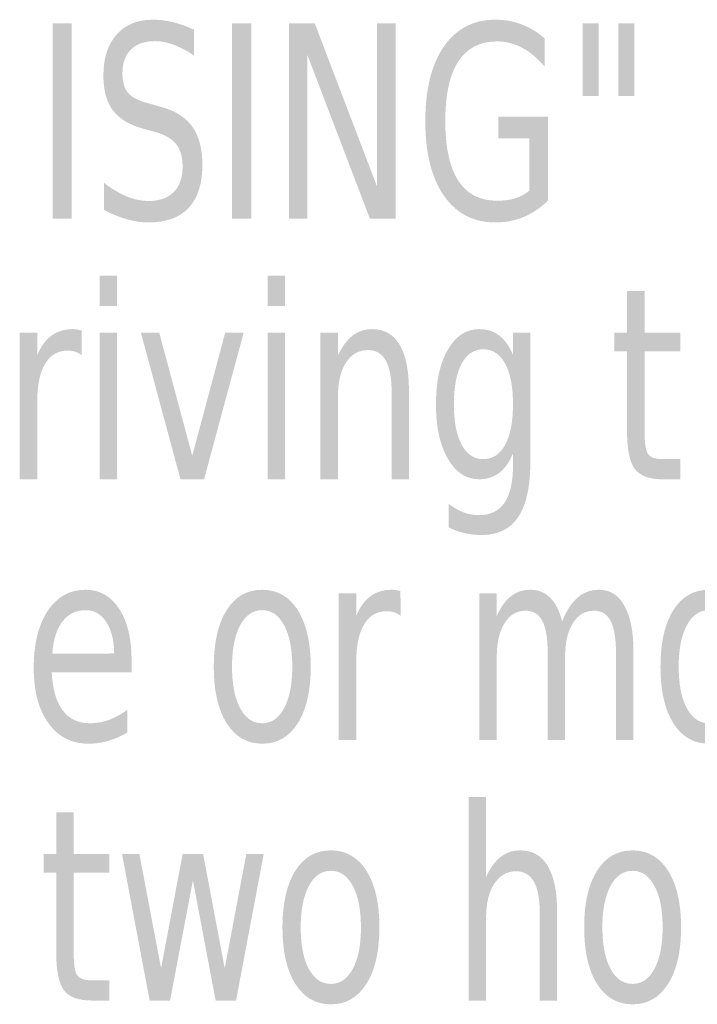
# Model space of a CAD drawing. Header units: inches. Extents: x -0.5 to 0.5, y -0.7 to 0.7.
# Tile 3 of 7: x -0.17 to 0.03, y -0.36 to -0.07. Entities that reach past the tile are written whole.
import ezdxf

# ---------------------------------------------------------------- set-up
doc = ezdxf.new("R2010")
doc.units = ezdxf.units.IN
doc.header["$MEASUREMENT"] = 0

msp = doc.modelspace()

# ---------------------------------------------------------------- hatches: boundary and pattern name
for points in [[(-0.16066, -0.06946), (-0.15501, -0.06946), (-0.15501, -0.12733), (-0.16066, -0.12733), (-0.16066, -0.06946)], [(-0.10754, -0.06946), (-0.1019, -0.06946), (-0.1019, -0.12733), (-0.10754, -0.12733), (-0.10754, -0.06946)], [(-0.0907, -0.06946), (-0.0831, -0.06946), (-0.06462, -0.11788), (-0.06462, -0.06946), (-0.05916, -0.06946), (-0.05916, -0.12733), (-0.06676, -0.12733), (-0.08524, -0.07892), (-0.08524, -0.12733), (-0.0907, -0.12733), (-0.0907, -0.06946)], [(0.00093, -0.06946), (0.00093, -0.09098), (-0.00381, -0.09098), (-0.00381, -0.06946), (0.00093, -0.06946)], [(0.01147, -0.06946), (0.01147, -0.09098), (0.00676, -0.09098), (0.00676, -0.06946), (0.01147, -0.06946)], [(-0.14673, -0.1442), (-0.14162, -0.1442), (-0.14162, -0.15323), (-0.14673, -0.15323), (-0.14673, -0.1442)], [(-0.09706, -0.1442), (-0.09194, -0.1442), (-0.09194, -0.15323), (-0.09706, -0.15323), (-0.09706, -0.1442)], [(-0.14673, -0.1611), (-0.14162, -0.1611), (-0.14162, -0.20451), (-0.14673, -0.20451), (-0.14673, -0.1611)], [(-0.13455, -0.1611), (-0.12912, -0.1611), (-0.11935, -0.19753), (-0.10959, -0.1611), (-0.10413, -0.1611), (-0.11585, -0.20451), (-0.12283, -0.20451), (-0.13455, -0.1611)], [(-0.09706, -0.1611), (-0.09194, -0.1611), (-0.09194, -0.20451), (-0.09706, -0.20451), (-0.09706, -0.1611)], [(-0.14014, -0.31545), (-0.135, -0.31545), (-0.12858, -0.34933), (-0.12219, -0.31545), (-0.11614, -0.31545), (-0.10973, -0.34933), (-0.10334, -0.31545), (-0.09819, -0.31545), (-0.10638, -0.35886), (-0.11242, -0.35886), (-0.11915, -0.32328), (-0.12591, -0.35886), (-0.13196, -0.35886), (-0.14014, -0.31545)]]:
    msp.add_hatch(color=7).paths.add_polyline_path(points)
h = msp.add_hatch(color=7)
edge = h.paths.add_edge_path()
edge.add_line((-0.11886, -0.07136), (-0.11886, -0.079))
edge.add_spline(control_points=[(-0.11886, -0.079), (-0.12099, -0.07758), (-0.123, -0.07652), (-0.1249, -0.07582), (-0.12681, -0.07512), (-0.12864, -0.07477), (-0.13039, -0.07477), (-0.13347, -0.07477), (-0.13584, -0.0756), (-0.13751, -0.07725), (-0.13917, -0.07891), (-0.14001, -0.08126), (-0.14001, -0.08431), (-0.14001, -0.08687), (-0.13945, -0.0888), (-0.13835, -0.0901), (-0.13724, -0.09141), (-0.13514, -0.09246), (-0.13204, -0.09326)], knot_values=[0, 0, 0, 0, 1, 1, 1, 2, 2, 2, 3, 3, 3, 4, 4, 4, 5, 5, 5, 6, 6, 6, 6], degree=3, periodic=0)
edge.add_line((-0.13204, -0.09326), (-0.12866, -0.09423))
edge.add_spline(control_points=[(-0.12866, -0.09423), (-0.12444, -0.09534), (-0.12133, -0.0973), (-0.11934, -0.1001), (-0.11734, -0.10291), (-0.11635, -0.10666), (-0.11635, -0.11136), (-0.11635, -0.11697), (-0.11769, -0.12122), (-0.12039, -0.12412), (-0.12309, -0.12701), (-0.12705, -0.12846), (-0.13228, -0.12846), (-0.13427, -0.12846), (-0.13637, -0.12815), (-0.13859, -0.12753), (-0.14082, -0.12691), (-0.14312, -0.12599), (-0.14549, -0.12478)], knot_values=[0, 0, 0, 0, 1, 1, 1, 2, 2, 2, 3, 3, 3, 4, 4, 4, 5, 5, 5, 6, 6, 6, 6], degree=3, periodic=0)
edge.add_line((-0.14549, -0.12478), (-0.14549, -0.11671))
edge.add_spline(control_points=[(-0.14549, -0.11671), (-0.1432, -0.1185), (-0.14096, -0.11984), (-0.13876, -0.12074), (-0.13657, -0.12165), (-0.13441, -0.1221), (-0.13228, -0.1221), (-0.12908, -0.1221), (-0.1266, -0.12122), (-0.12484, -0.11947), (-0.12308, -0.11771), (-0.12221, -0.1152), (-0.12221, -0.11195), (-0.12221, -0.1091), (-0.12284, -0.10688), (-0.1241, -0.10528), (-0.12536, -0.10368), (-0.12743, -0.10248), (-0.1303, -0.10167)], knot_values=[0, 0, 0, 0, 1, 1, 1, 2, 2, 2, 3, 3, 3, 4, 4, 4, 5, 5, 5, 6, 6, 6, 6], degree=3, periodic=0)
edge.add_line((-0.1303, -0.10167), (-0.13371, -0.10074))
edge.add_spline(control_points=[(-0.13371, -0.10074), (-0.13793, -0.09958), (-0.14097, -0.09776), (-0.14284, -0.09528), (-0.14471, -0.0928), (-0.14565, -0.08935), (-0.14565, -0.08493), (-0.14565, -0.07981), (-0.14435, -0.07578), (-0.14176, -0.07284), (-0.13916, -0.06989), (-0.13559, -0.06842), (-0.13104, -0.06842), (-0.12908, -0.06842), (-0.12708, -0.06866), (-0.12506, -0.06915), (-0.12303, -0.06964), (-0.12097, -0.07038), (-0.11886, -0.07136)], knot_values=[0, 0, 0, 0, 1, 1, 1, 2, 2, 2, 3, 3, 3, 4, 4, 4, 5, 5, 5, 6, 6, 6, 6], degree=3, periodic=0)
h = msp.add_hatch(color=7)
edge = h.paths.add_edge_path()
edge.add_line((-0.01957, -0.11908), (-0.01957, -0.10353))
edge.add_line((-0.01957, -0.10353), (-0.02878, -0.10353))
edge.add_line((-0.02878, -0.10353), (-0.02878, -0.0971))
edge.add_line((-0.02878, -0.0971), (-0.01399, -0.0971))
edge.add_line((-0.01399, -0.0971), (-0.01399, -0.12195))
edge.add_spline(control_points=[(-0.01399, -0.12195), (-0.01616, -0.12409), (-0.01855, -0.12571), (-0.02118, -0.12681), (-0.0238, -0.12791), (-0.02661, -0.12846), (-0.02958, -0.12846), (-0.03609, -0.12846), (-0.04118, -0.12582), (-0.04485, -0.12053), (-0.04852, -0.11525), (-0.05036, -0.10789), (-0.05036, -0.09846), (-0.05036, -0.089), (-0.04852, -0.08163), (-0.04485, -0.07634), (-0.04118, -0.07106), (-0.03609, -0.06842), (-0.02958, -0.06842), (-0.02687, -0.06842), (-0.0243, -0.06888), (-0.02185, -0.06981), (-0.0194, -0.07074), (-0.01714, -0.07211), (-0.01507, -0.07392)], knot_values=[0, 0, 0, 0, 1, 1, 1, 2, 2, 2, 3, 3, 3, 4, 4, 4, 5, 5, 5, 6, 6, 6, 7, 7, 7, 8, 8, 8, 8], degree=3, periodic=0)
edge.add_line((-0.01507, -0.07392), (-0.01507, -0.08225))
edge.add_spline(control_points=[(-0.01507, -0.08225), (-0.01716, -0.0798), (-0.01938, -0.07795), (-0.02172, -0.07671), (-0.02407, -0.07547), (-0.02653, -0.07485), (-0.02912, -0.07485), (-0.0342, -0.07485), (-0.03803, -0.07683), (-0.04059, -0.08078), (-0.04315, -0.08474), (-0.04444, -0.09063), (-0.04444, -0.09846), (-0.04444, -0.10626), (-0.04315, -0.11214), (-0.04059, -0.11609), (-0.03803, -0.12005), (-0.0342, -0.12202), (-0.02912, -0.12202), (-0.02711, -0.12202), (-0.02533, -0.12178), (-0.02377, -0.12131), (-0.02221, -0.12083), (-0.02081, -0.12009), (-0.01957, -0.11908)], knot_values=[0, 0, 0, 0, 1, 1, 1, 2, 2, 2, 3, 3, 3, 4, 4, 4, 5, 5, 5, 6, 6, 6, 7, 7, 7, 8, 8, 8, 8], degree=3, periodic=0)
h = msp.add_hatch(color=7)
edge = h.paths.add_edge_path()
edge.add_line((0.01454, -0.14877), (0.01454, -0.1611))
edge.add_line((0.01454, -0.1611), (0.02512, -0.1611))
edge.add_line((0.02512, -0.1611), (0.02512, -0.16664))
edge.add_line((0.02512, -0.16664), (0.01454, -0.16664))
edge.add_line((0.01454, -0.16664), (0.01454, -0.19021))
edge.add_spline(control_points=[(0.01454, -0.19021), (0.01454, -0.19375), (0.01489, -0.19602), (0.01558, -0.19703), (0.01627, -0.19804), (0.01769, -0.19854), (0.01981, -0.19854)], knot_values=[0, 0, 0, 0, 1, 1, 1, 2, 2, 2, 2], degree=3, periodic=0)
edge.add_line((0.01981, -0.19854), (0.02512, -0.19854))
edge.add_line((0.02512, -0.19854), (0.02512, -0.20451))
edge.add_line((0.02512, -0.20451), (0.01981, -0.20451))
edge.add_spline(control_points=[(0.01981, -0.20451), (0.01587, -0.20451), (0.01314, -0.20348), (0.01163, -0.20143), (0.01012, -0.19937), (0.00936, -0.19563), (0.00936, -0.19021)], knot_values=[0, 0, 0, 0, 1, 1, 1, 2, 2, 2, 2], degree=3, periodic=0)
edge.add_line((0.00936, -0.19021), (0.00936, -0.16664))
edge.add_line((0.00936, -0.16664), (0.00561, -0.16664))
edge.add_line((0.00561, -0.16664), (0.00561, -0.1611))
edge.add_line((0.00561, -0.1611), (0.00936, -0.1611))
edge.add_line((0.00936, -0.1611), (0.00936, -0.14877))
edge.add_line((0.00936, -0.14877), (0.01454, -0.14877))
h = msp.add_hatch(color=7)
edge = h.paths.add_edge_path()
edge.add_spline(control_points=[(-0.1521, -0.16776), (-0.15268, -0.1673), (-0.15331, -0.16696), (-0.15399, -0.16674), (-0.15467, -0.16652), (-0.15542, -0.16641), (-0.15622, -0.16641), (-0.15914, -0.16641), (-0.16137, -0.16772), (-0.16292, -0.17034), (-0.16447, -0.17296), (-0.16525, -0.17673), (-0.16525, -0.18164)], knot_values=[0, 0, 0, 0, 1, 1, 1, 2, 2, 2, 3, 3, 3, 4, 4, 4, 4], degree=3, periodic=0)
edge.add_line((-0.16525, -0.18164), (-0.16525, -0.20451))
edge.add_line((-0.16525, -0.20451), (-0.17042, -0.20451))
edge.add_line((-0.17042, -0.20451), (-0.17042, -0.1611))
edge.add_line((-0.17042, -0.1611), (-0.16525, -0.1611))
edge.add_line((-0.16525, -0.1611), (-0.16525, -0.16784))
edge.add_spline(control_points=[(-0.16525, -0.16784), (-0.16417, -0.16521), (-0.16277, -0.16325), (-0.16103, -0.16197), (-0.15929, -0.16069), (-0.15719, -0.16005), (-0.15473, -0.16005), (-0.15438, -0.16005), (-0.15399, -0.16008), (-0.15356, -0.16015), (-0.15312, -0.16021), (-0.15265, -0.16031), (-0.15213, -0.16044)], knot_values=[0, 0, 0, 0, 1, 1, 1, 2, 2, 2, 3, 3, 3, 4, 4, 4, 4], degree=3, periodic=0)
edge.add_line((-0.15213, -0.16044), (-0.1521, -0.16776))
h = msp.add_hatch(color=7)
edge = h.paths.add_edge_path()
edge.add_line((-0.0552, -0.17831), (-0.0552, -0.20451))
edge.add_line((-0.0552, -0.20451), (-0.06034, -0.20451))
edge.add_line((-0.06034, -0.20451), (-0.06034, -0.17854))
edge.add_spline(control_points=[(-0.06034, -0.17854), (-0.06034, -0.17443), (-0.06092, -0.17136), (-0.06208, -0.16931), (-0.06324, -0.16727), (-0.06496, -0.16625), (-0.06726, -0.16625), (-0.07003, -0.16625), (-0.07221, -0.16748), (-0.07382, -0.16994), (-0.07542, -0.17239), (-0.07622, -0.17574), (-0.07622, -0.17997)], knot_values=[0, 0, 0, 0, 1, 1, 1, 2, 2, 2, 3, 3, 3, 4, 4, 4, 4], degree=3, periodic=0)
edge.add_line((-0.07622, -0.17997), (-0.07622, -0.20451))
edge.add_line((-0.07622, -0.20451), (-0.0814, -0.20451))
edge.add_line((-0.0814, -0.20451), (-0.0814, -0.1611))
edge.add_line((-0.0814, -0.1611), (-0.07622, -0.1611))
edge.add_line((-0.07622, -0.1611), (-0.07622, -0.16784))
edge.add_spline(control_points=[(-0.07622, -0.16784), (-0.075, -0.16523), (-0.07356, -0.16328), (-0.07189, -0.16199), (-0.07023, -0.1607), (-0.0683, -0.16005), (-0.06611, -0.16005), (-0.06253, -0.16005), (-0.05982, -0.16159), (-0.05797, -0.16468), (-0.05612, -0.16777), (-0.0552, -0.17231), (-0.0552, -0.17831)], knot_values=[0, 0, 0, 0, 1, 1, 1, 2, 2, 2, 3, 3, 3, 4, 4, 4, 4], degree=3, periodic=0)
h = msp.add_hatch(color=7)
edge = h.paths.add_edge_path()
edge.add_spline(control_points=[(-0.01926, -0.19912), (-0.01926, -0.20651), (-0.02044, -0.21201), (-0.02281, -0.21562), (-0.02517, -0.21922), (-0.0288, -0.22102), (-0.03368, -0.22102), (-0.03547, -0.22102), (-0.03717, -0.22083), (-0.03878, -0.22046), (-0.04038, -0.22009), (-0.04193, -0.21951), (-0.04344, -0.21874)], knot_values=[0, 0, 0, 0, 1, 1, 1, 2, 2, 2, 3, 3, 3, 4, 4, 4, 4], degree=3, periodic=0)
edge.add_line((-0.04344, -0.21874), (-0.04344, -0.2118))
edge.add_spline(control_points=[(-0.04344, -0.2118), (-0.04193, -0.21293), (-0.04045, -0.21377), (-0.03898, -0.21432), (-0.03751, -0.21486), (-0.03601, -0.21513), (-0.03448, -0.21513), (-0.03111, -0.21513), (-0.02859, -0.21391), (-0.02692, -0.21147), (-0.02524, -0.20903), (-0.0244, -0.20534), (-0.0244, -0.2004)], knot_values=[0, 0, 0, 0, 1, 1, 1, 2, 2, 2, 3, 3, 3, 4, 4, 4, 4], degree=3, periodic=0)
edge.add_line((-0.0244, -0.2004), (-0.0244, -0.19687))
edge.add_spline(control_points=[(-0.0244, -0.19687), (-0.02546, -0.19943), (-0.02681, -0.20134), (-0.02847, -0.20261), (-0.03012, -0.20388), (-0.0321, -0.20451), (-0.03442, -0.20451), (-0.03826, -0.20451), (-0.04136, -0.20248), (-0.04369, -0.19842), (-0.04603, -0.19437), (-0.0472, -0.18899), (-0.0472, -0.1823), (-0.0472, -0.17558), (-0.04603, -0.17019), (-0.04369, -0.16614), (-0.04136, -0.16208), (-0.03826, -0.16005), (-0.03442, -0.16005), (-0.0321, -0.16005), (-0.03012, -0.16068), (-0.02847, -0.16195), (-0.02681, -0.16322), (-0.02546, -0.16513), (-0.0244, -0.16769)], knot_values=[0, 0, 0, 0, 1, 1, 1, 2, 2, 2, 3, 3, 3, 4, 4, 4, 5, 5, 5, 6, 6, 6, 7, 7, 7, 8, 8, 8, 8], degree=3, periodic=0)
edge.add_line((-0.0244, -0.16769), (-0.0244, -0.1611))
edge.add_line((-0.0244, -0.1611), (-0.01926, -0.1611))
edge.add_line((-0.01926, -0.1611), (-0.01926, -0.19912))
edge = h.paths.add_edge_path(flags=0)
edge.add_spline(control_points=[(-0.0244, -0.1823), (-0.0244, -0.17713), (-0.02517, -0.17313), (-0.02671, -0.17028), (-0.02825, -0.16744), (-0.03041, -0.16602), (-0.03318, -0.16602), (-0.03593, -0.16602), (-0.03807, -0.16744), (-0.0396, -0.17028), (-0.04113, -0.17313), (-0.04189, -0.17713), (-0.04189, -0.1823), (-0.04189, -0.18744), (-0.04113, -0.19143), (-0.0396, -0.19428), (-0.03807, -0.19712), (-0.03593, -0.19854), (-0.03318, -0.19854), (-0.03041, -0.19854), (-0.02825, -0.19712), (-0.02671, -0.19428), (-0.02517, -0.19143), (-0.0244, -0.18744), (-0.0244, -0.1823)], knot_values=[0, 0, 0, 0, 1, 1, 1, 2, 2, 2, 3, 3, 3, 4, 4, 4, 5, 5, 5, 6, 6, 6, 7, 7, 7, 8, 8, 8, 8], degree=3, periodic=0)
h = msp.add_hatch(color=7)
edge = h.paths.add_edge_path()
edge.add_line((-0.13731, -0.2582), (-0.13731, -0.26169))
edge.add_line((-0.13731, -0.26169), (-0.16094, -0.26169))
edge.add_spline(control_points=[(-0.16094, -0.26169), (-0.16071, -0.26659), (-0.15964, -0.27034), (-0.15773, -0.27291), (-0.15581, -0.27548), (-0.15316, -0.27676), (-0.14977, -0.27676), (-0.14779, -0.27676), (-0.14587, -0.27643), (-0.14402, -0.27576), (-0.14217, -0.27508), (-0.14034, -0.27408), (-0.13852, -0.27273)], knot_values=[0, 0, 0, 0, 1, 1, 1, 2, 2, 2, 3, 3, 3, 4, 4, 4, 4], degree=3, periodic=0)
edge.add_line((-0.13852, -0.27273), (-0.13852, -0.27948))
edge.add_spline(control_points=[(-0.13852, -0.27948), (-0.14036, -0.28056), (-0.14224, -0.28139), (-0.14418, -0.28196), (-0.14611, -0.28253), (-0.14807, -0.28281), (-0.15005, -0.28281), (-0.15505, -0.28281), (-0.15901, -0.28079), (-0.16191, -0.27676), (-0.16482, -0.27273), (-0.16627, -0.26728), (-0.16627, -0.26041), (-0.16627, -0.2533), (-0.16489, -0.24766), (-0.16213, -0.24349), (-0.15937, -0.23931), (-0.15564, -0.23723), (-0.15095, -0.23723), (-0.14675, -0.23723), (-0.14343, -0.23911), (-0.14098, -0.24287), (-0.13853, -0.24663), (-0.13731, -0.25174), (-0.13731, -0.2582)], knot_values=[0, 0, 0, 0, 1, 1, 1, 2, 2, 2, 3, 3, 3, 4, 4, 4, 5, 5, 5, 6, 6, 6, 7, 7, 7, 8, 8, 8, 8], degree=3, periodic=0)
edge = h.paths.add_edge_path(flags=0)
edge.add_spline(control_points=[(-0.14245, -0.2561), (-0.1425, -0.2522), (-0.14328, -0.24909), (-0.14481, -0.24676), (-0.14634, -0.24444), (-0.14837, -0.24327), (-0.15089, -0.24327), (-0.15376, -0.24327), (-0.15606, -0.2444), (-0.15779, -0.24665), (-0.15951, -0.24889), (-0.1605, -0.25206), (-0.16075, -0.25614)], knot_values=[0, 0, 0, 0, 1, 1, 1, 2, 2, 2, 3, 3, 3, 4, 4, 4, 4], degree=3, periodic=0)
edge.add_line((-0.16075, -0.25614), (-0.14245, -0.2561))
h = msp.add_hatch(color=7)
edge = h.paths.add_edge_path()
edge.add_spline(control_points=[(-0.09864, -0.23723), (-0.09417, -0.23723), (-0.09066, -0.23924), (-0.08811, -0.24327), (-0.08556, -0.2473), (-0.08428, -0.25289), (-0.08428, -0.26002), (-0.08428, -0.26712), (-0.08556, -0.2727), (-0.08811, -0.27674), (-0.09066, -0.28079), (-0.09417, -0.28281), (-0.09864, -0.28281), (-0.10313, -0.28281), (-0.10663, -0.28079), (-0.10917, -0.27674), (-0.1117, -0.2727), (-0.11297, -0.26712), (-0.11297, -0.26002), (-0.11297, -0.25289), (-0.1117, -0.2473), (-0.10917, -0.24327), (-0.10663, -0.23924), (-0.10313, -0.23723), (-0.09864, -0.23723)], knot_values=[0, 0, 0, 0, 1, 1, 1, 2, 2, 2, 3, 3, 3, 4, 4, 4, 5, 5, 5, 6, 6, 6, 7, 7, 7, 8, 8, 8, 8], degree=3, periodic=0)
edge = h.paths.add_edge_path(flags=0)
edge.add_spline(control_points=[(-0.09864, -0.24327), (-0.10139, -0.24327), (-0.10356, -0.24477), (-0.10517, -0.24775), (-0.10677, -0.25074), (-0.10757, -0.25482), (-0.10757, -0.26002), (-0.10757, -0.26521), (-0.10677, -0.2693), (-0.10518, -0.27229), (-0.10359, -0.27527), (-0.10141, -0.27676), (-0.09864, -0.27676), (-0.09589, -0.27676), (-0.09372, -0.27526), (-0.09213, -0.27227), (-0.09054, -0.26927), (-0.08974, -0.26519), (-0.08974, -0.26002), (-0.08974, -0.25488), (-0.09054, -0.2508), (-0.09213, -0.24779), (-0.09372, -0.24478), (-0.09589, -0.24327), (-0.09864, -0.24327)], knot_values=[0, 0, 0, 0, 1, 1, 1, 2, 2, 2, 3, 3, 3, 4, 4, 4, 5, 5, 5, 6, 6, 6, 7, 7, 7, 8, 8, 8, 8], degree=3, periodic=0)
h = msp.add_hatch(color=7)
edge = h.paths.add_edge_path()
edge.add_spline(control_points=[(-0.05768, -0.24494), (-0.05826, -0.24448), (-0.05889, -0.24413), (-0.05957, -0.24391), (-0.06025, -0.24369), (-0.06099, -0.24358), (-0.0618, -0.24358), (-0.06472, -0.24358), (-0.06695, -0.2449), (-0.0685, -0.24752), (-0.07005, -0.25014), (-0.07082, -0.25391), (-0.07082, -0.25882)], knot_values=[0, 0, 0, 0, 1, 1, 1, 2, 2, 2, 3, 3, 3, 4, 4, 4, 4], degree=3, periodic=0)
edge.add_line((-0.07082, -0.25882), (-0.07082, -0.28169))
edge.add_line((-0.07082, -0.28169), (-0.076, -0.28169))
edge.add_line((-0.076, -0.28169), (-0.076, -0.23827))
edge.add_line((-0.076, -0.23827), (-0.07082, -0.23827))
edge.add_line((-0.07082, -0.23827), (-0.07082, -0.24502))
edge.add_spline(control_points=[(-0.07082, -0.24502), (-0.06975, -0.24238), (-0.06834, -0.24042), (-0.06661, -0.23915), (-0.06487, -0.23787), (-0.06277, -0.23723), (-0.06031, -0.23723), (-0.05996, -0.23723), (-0.05957, -0.23726), (-0.05913, -0.23732), (-0.0587, -0.23739), (-0.05822, -0.23749), (-0.05771, -0.23761)], knot_values=[0, 0, 0, 0, 1, 1, 1, 2, 2, 2, 3, 3, 3, 4, 4, 4, 4], degree=3, periodic=0)
edge.add_line((-0.05771, -0.23761), (-0.05768, -0.24494))
h = msp.add_hatch(color=7)
edge = h.paths.add_edge_path()
edge.add_spline(control_points=[(-0.00986, -0.24661), (-0.00856, -0.2434), (-0.00702, -0.24104), (-0.00524, -0.23951), (-0.00346, -0.23799), (-0.00136, -0.23723), (0.00105, -0.23723), (0.00432, -0.23723), (0.00684, -0.23881), (0.0086, -0.24198), (0.01037, -0.24514), (0.01126, -0.24964), (0.01126, -0.25548)], knot_values=[0, 0, 0, 0, 1, 1, 1, 2, 2, 2, 3, 3, 3, 4, 4, 4, 4], degree=3, periodic=0)
edge.add_line((0.01126, -0.25548), (0.01126, -0.28169))
edge.add_line((0.01126, -0.28169), (0.00608, -0.28169))
edge.add_line((0.00608, -0.28169), (0.00608, -0.25572))
edge.add_spline(control_points=[(0.00608, -0.25572), (0.00608, -0.25156), (0.00555, -0.24847), (0.0045, -0.24645), (0.00344, -0.24444), (0.00182, -0.24343), (-0.00037, -0.24343), (-0.00302, -0.24343), (-0.00512, -0.24466), (-0.00667, -0.24711), (-0.00822, -0.24957), (-0.00899, -0.25291), (-0.00899, -0.25715)], knot_values=[0, 0, 0, 0, 1, 1, 1, 2, 2, 2, 3, 3, 3, 4, 4, 4, 4], degree=3, periodic=0)
edge.add_line((-0.00899, -0.25715), (-0.00899, -0.28169))
edge.add_line((-0.00899, -0.28169), (-0.01414, -0.28169))
edge.add_line((-0.01414, -0.28169), (-0.01414, -0.25572))
edge.add_spline(control_points=[(-0.01414, -0.25572), (-0.01414, -0.25153), (-0.01467, -0.24844), (-0.01574, -0.24643), (-0.0168, -0.24443), (-0.01844, -0.24343), (-0.02065, -0.24343), (-0.02328, -0.24343), (-0.02536, -0.24466), (-0.0269, -0.24713), (-0.02844, -0.2496), (-0.02921, -0.25294), (-0.02921, -0.25715)], knot_values=[0, 0, 0, 0, 1, 1, 1, 2, 2, 2, 3, 3, 3, 4, 4, 4, 4], degree=3, periodic=0)
edge.add_line((-0.02921, -0.25715), (-0.02921, -0.28169))
edge.add_line((-0.02921, -0.28169), (-0.03439, -0.28169))
edge.add_line((-0.03439, -0.28169), (-0.03439, -0.23827))
edge.add_line((-0.03439, -0.23827), (-0.02921, -0.23827))
edge.add_line((-0.02921, -0.23827), (-0.02921, -0.24502))
edge.add_spline(control_points=[(-0.02921, -0.24502), (-0.02803, -0.24236), (-0.02663, -0.24039), (-0.02499, -0.23913), (-0.02336, -0.23786), (-0.02142, -0.23723), (-0.01916, -0.23723), (-0.01689, -0.23723), (-0.01496, -0.23803), (-0.01336, -0.23963), (-0.01177, -0.24123), (-0.01061, -0.24356), (-0.00986, -0.24661)], knot_values=[0, 0, 0, 0, 1, 1, 1, 2, 2, 2, 3, 3, 3, 4, 4, 4, 4], degree=3, periodic=0)
h = msp.add_hatch(color=7)
edge = h.paths.add_edge_path()
edge.add_spline(control_points=[(0.03358, -0.23723), (0.03805, -0.23723), (0.04156, -0.23924), (0.04411, -0.24327), (0.04666, -0.2473), (0.04794, -0.25289), (0.04794, -0.26002), (0.04794, -0.26712), (0.04666, -0.2727), (0.04411, -0.27674), (0.04156, -0.28079), (0.03805, -0.28281), (0.03358, -0.28281), (0.0291, -0.28281), (0.02559, -0.28079), (0.02306, -0.27674), (0.02052, -0.2727), (0.01926, -0.26712), (0.01926, -0.26002), (0.01926, -0.25289), (0.02052, -0.2473), (0.02306, -0.24327), (0.02559, -0.23924), (0.0291, -0.23723), (0.03358, -0.23723)], knot_values=[0, 0, 0, 0, 1, 1, 1, 2, 2, 2, 3, 3, 3, 4, 4, 4, 5, 5, 5, 6, 6, 6, 7, 7, 7, 8, 8, 8, 8], degree=3, periodic=0)
edge = h.paths.add_edge_path(flags=0)
edge.add_spline(control_points=[(0.03358, -0.24327), (0.03083, -0.24327), (0.02866, -0.24477), (0.02706, -0.24775), (0.02545, -0.25074), (0.02465, -0.25482), (0.02465, -0.26002), (0.02465, -0.26521), (0.02545, -0.2693), (0.02704, -0.27229), (0.02863, -0.27527), (0.03081, -0.27676), (0.03358, -0.27676), (0.03633, -0.27676), (0.0385, -0.27526), (0.04009, -0.27227), (0.04169, -0.26927), (0.04248, -0.26519), (0.04248, -0.26002), (0.04248, -0.25488), (0.04169, -0.2508), (0.04009, -0.24779), (0.0385, -0.24478), (0.03633, -0.24327), (0.03358, -0.24327)], knot_values=[0, 0, 0, 0, 1, 1, 1, 2, 2, 2, 3, 3, 3, 4, 4, 4, 5, 5, 5, 6, 6, 6, 7, 7, 7, 8, 8, 8, 8], degree=3, periodic=0)
h = msp.add_hatch(color=7)
edge = h.paths.add_edge_path()
edge.add_line((-0.01133, -0.33266), (-0.01133, -0.35886))
edge.add_line((-0.01133, -0.35886), (-0.01648, -0.35886))
edge.add_line((-0.01648, -0.35886), (-0.01648, -0.33289))
edge.add_spline(control_points=[(-0.01648, -0.33289), (-0.01648, -0.32878), (-0.01706, -0.32571), (-0.01822, -0.32367), (-0.01938, -0.32163), (-0.0211, -0.3206), (-0.0234, -0.3206), (-0.02617, -0.3206), (-0.02835, -0.32183), (-0.02995, -0.32429), (-0.03156, -0.32674), (-0.03236, -0.33009), (-0.03236, -0.33433)], knot_values=[0, 0, 0, 0, 1, 1, 1, 2, 2, 2, 3, 3, 3, 4, 4, 4, 4], degree=3, periodic=0)
edge.add_line((-0.03236, -0.33433), (-0.03236, -0.35886))
edge.add_line((-0.03236, -0.35886), (-0.03754, -0.35886))
edge.add_line((-0.03754, -0.35886), (-0.03754, -0.29855))
edge.add_line((-0.03754, -0.29855), (-0.03236, -0.29855))
edge.add_line((-0.03236, -0.29855), (-0.03236, -0.32219))
edge.add_spline(control_points=[(-0.03236, -0.32219), (-0.03114, -0.31958), (-0.0297, -0.31763), (-0.02803, -0.31634), (-0.02637, -0.31505), (-0.02444, -0.3144), (-0.02225, -0.3144), (-0.01867, -0.3144), (-0.01596, -0.31595), (-0.01411, -0.31903), (-0.01226, -0.32212), (-0.01133, -0.32666), (-0.01133, -0.33266)], knot_values=[0, 0, 0, 0, 1, 1, 1, 2, 2, 2, 3, 3, 3, 4, 4, 4, 4], degree=3, periodic=0)
h = msp.add_hatch(color=7)
edge = h.paths.add_edge_path()
edge.add_line((-0.15444, -0.30312), (-0.15444, -0.31545))
edge.add_line((-0.15444, -0.31545), (-0.14387, -0.31545))
edge.add_line((-0.14387, -0.31545), (-0.14387, -0.32099))
edge.add_line((-0.14387, -0.32099), (-0.15444, -0.32099))
edge.add_line((-0.15444, -0.32099), (-0.15444, -0.34456))
edge.add_spline(control_points=[(-0.15444, -0.34456), (-0.15444, -0.3481), (-0.15409, -0.35037), (-0.1534, -0.35138), (-0.15271, -0.35239), (-0.1513, -0.35289), (-0.14917, -0.35289)], knot_values=[0, 0, 0, 0, 1, 1, 1, 2, 2, 2, 2], degree=3, periodic=0)
edge.add_line((-0.14917, -0.35289), (-0.14387, -0.35289))
edge.add_line((-0.14387, -0.35289), (-0.14387, -0.35886))
edge.add_line((-0.14387, -0.35886), (-0.14917, -0.35886))
edge.add_spline(control_points=[(-0.14917, -0.35886), (-0.15312, -0.35886), (-0.15585, -0.35783), (-0.15735, -0.35578), (-0.15886, -0.35373), (-0.15962, -0.34999), (-0.15962, -0.34456)], knot_values=[0, 0, 0, 0, 1, 1, 1, 2, 2, 2, 2], degree=3, periodic=0)
edge.add_line((-0.15962, -0.34456), (-0.15962, -0.32099))
edge.add_line((-0.15962, -0.32099), (-0.16337, -0.32099))
edge.add_line((-0.16337, -0.32099), (-0.16337, -0.31545))
edge.add_line((-0.16337, -0.31545), (-0.15962, -0.31545))
edge.add_line((-0.15962, -0.31545), (-0.15962, -0.30312))
edge.add_line((-0.15962, -0.30312), (-0.15444, -0.30312))
h = msp.add_hatch(color=7)
edge = h.paths.add_edge_path()
edge.add_spline(control_points=[(-0.07831, -0.3144), (-0.07385, -0.3144), (-0.07034, -0.31642), (-0.06779, -0.32045), (-0.06523, -0.32448), (-0.06396, -0.33006), (-0.06396, -0.33719), (-0.06396, -0.3443), (-0.06523, -0.34988), (-0.06779, -0.35392), (-0.07034, -0.35796), (-0.07385, -0.35999), (-0.07831, -0.35999), (-0.0828, -0.35999), (-0.08631, -0.35796), (-0.08884, -0.35392), (-0.09137, -0.34988), (-0.09264, -0.3443), (-0.09264, -0.33719), (-0.09264, -0.33006), (-0.09137, -0.32448), (-0.08884, -0.32045), (-0.08631, -0.31642), (-0.0828, -0.3144), (-0.07831, -0.3144)], knot_values=[0, 0, 0, 0, 1, 1, 1, 2, 2, 2, 3, 3, 3, 4, 4, 4, 5, 5, 5, 6, 6, 6, 7, 7, 7, 8, 8, 8, 8], degree=3, periodic=0)
edge = h.paths.add_edge_path(flags=0)
edge.add_spline(control_points=[(-0.07831, -0.32045), (-0.08106, -0.32045), (-0.08324, -0.32194), (-0.08484, -0.32493), (-0.08644, -0.32791), (-0.08724, -0.332), (-0.08724, -0.33719), (-0.08724, -0.34239), (-0.08645, -0.34648), (-0.08486, -0.34946), (-0.08326, -0.35245), (-0.08108, -0.35394), (-0.07831, -0.35394), (-0.07556, -0.35394), (-0.07339, -0.35244), (-0.0718, -0.34944), (-0.07021, -0.34645), (-0.06941, -0.34236), (-0.06941, -0.33719), (-0.06941, -0.33205), (-0.07021, -0.32798), (-0.0718, -0.32497), (-0.07339, -0.32195), (-0.07556, -0.32045), (-0.07831, -0.32045)], knot_values=[0, 0, 0, 0, 1, 1, 1, 2, 2, 2, 3, 3, 3, 4, 4, 4, 5, 5, 5, 6, 6, 6, 7, 7, 7, 8, 8, 8, 8], degree=3, periodic=0)
h = msp.add_hatch(color=7)
edge = h.paths.add_edge_path()
edge.add_spline(control_points=[(0.01099, -0.3144), (0.01546, -0.3144), (0.01897, -0.31642), (0.02152, -0.32045), (0.02407, -0.32448), (0.02535, -0.33006), (0.02535, -0.33719), (0.02535, -0.3443), (0.02407, -0.34988), (0.02152, -0.35392), (0.01897, -0.35796), (0.01546, -0.35999), (0.01099, -0.35999), (0.00651, -0.35999), (0.003, -0.35796), (0.00047, -0.35392), (-0.00207, -0.34988), (-0.00333, -0.3443), (-0.00333, -0.33719), (-0.00333, -0.33006), (-0.00207, -0.32448), (0.00047, -0.32045), (0.003, -0.31642), (0.00651, -0.3144), (0.01099, -0.3144)], knot_values=[0, 0, 0, 0, 1, 1, 1, 2, 2, 2, 3, 3, 3, 4, 4, 4, 5, 5, 5, 6, 6, 6, 7, 7, 7, 8, 8, 8, 8], degree=3, periodic=0)
edge = h.paths.add_edge_path(flags=0)
edge.add_spline(control_points=[(0.01099, -0.32045), (0.00824, -0.32045), (0.00607, -0.32194), (0.00447, -0.32493), (0.00286, -0.32791), (0.00206, -0.332), (0.00206, -0.33719), (0.00206, -0.34239), (0.00286, -0.34648), (0.00445, -0.34946), (0.00604, -0.35245), (0.00822, -0.35394), (0.01099, -0.35394), (0.01374, -0.35394), (0.01591, -0.35244), (0.0175, -0.34944), (0.0191, -0.34645), (0.01989, -0.34236), (0.01989, -0.33719), (0.01989, -0.33205), (0.0191, -0.32798), (0.0175, -0.32497), (0.01591, -0.32195), (0.01374, -0.32045), (0.01099, -0.32045)], knot_values=[0, 0, 0, 0, 1, 1, 1, 2, 2, 2, 3, 3, 3, 4, 4, 4, 5, 5, 5, 6, 6, 6, 7, 7, 7, 8, 8, 8, 8], degree=3, periodic=0)

doc.saveas('drawing.dxf')
